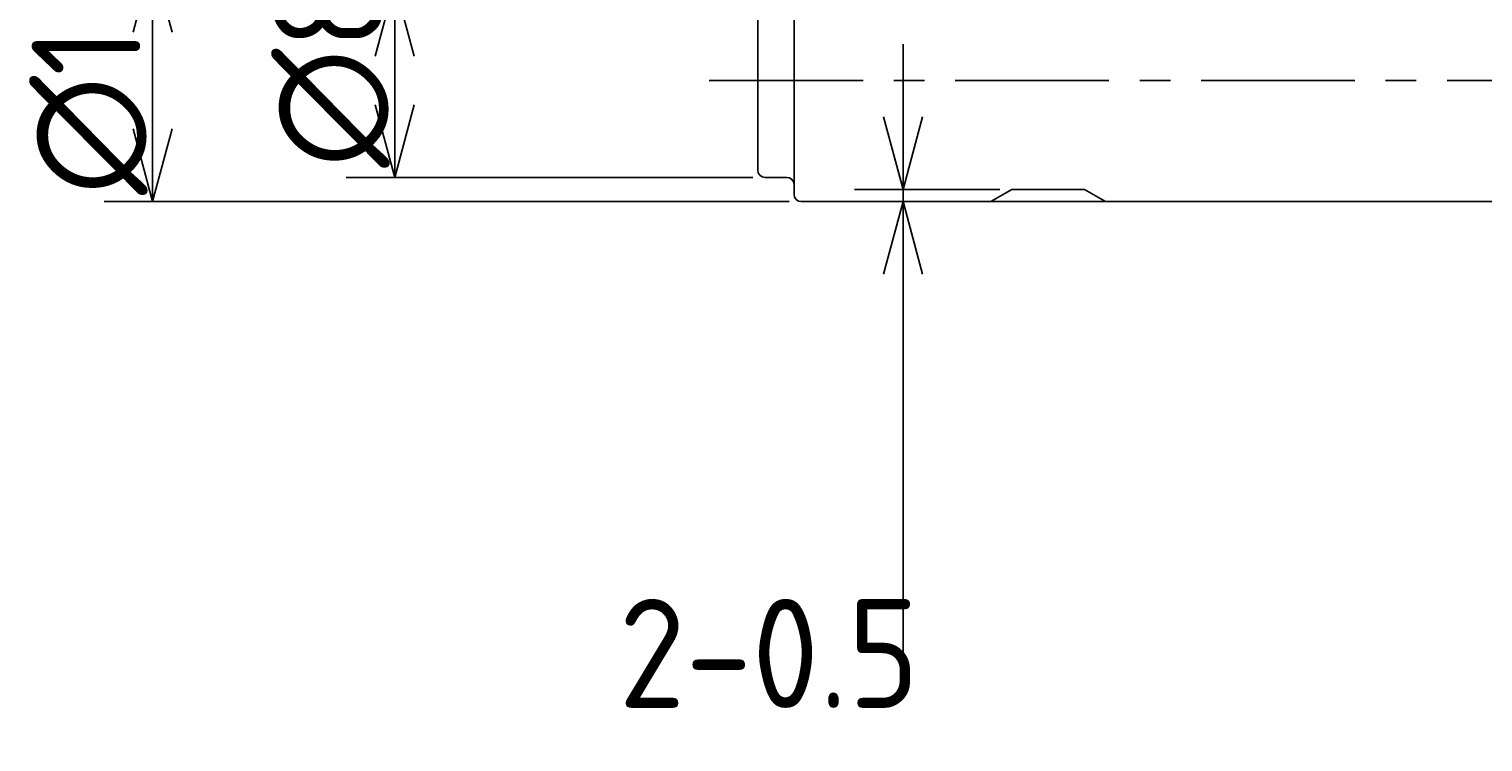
# Model space of a CAD drawing. Extents: x 65 to 277, y 73 to 146.
# Tile 1 of 7: x 65 to 125, y 73 to 102. Entities that reach past the tile are written whole.
import ezdxf

# ---------------------------------------------------------------- set-up
doc = ezdxf.new("R2010")
doc.units = 0
doc.header["$LTSCALE"] = 0.2
doc.linetypes.add('CENTER', pattern=[50.8, 31.75, -6.35, 6.35, -6.35])
doc.layers.get('0').update_dxf_attribs({"linetype": 'CONTINUOUS'})
doc.layers.get('DEFPOINTS').update_dxf_attribs({"linetype": 'CONTINUOUS'})
for name, color, linetype in [('18-0-CON', 3, 'CONTINUOUS'), ('18-2-CEN', 1, 'CENTER'), ('35-0-CON', 7, 'CONTINUOUS')]:
    doc.layers.add(name, color=color, linetype=linetype)
doc.styles.add('DIMENSION', font='isocp.shx', dxfattribs={"bigfont": 'bigfont.shx'})
doc.styles.get("Standard").update_dxf_attribs({"font": 'isocp.shx', "bigfont": 'bigfont.shx'})
doc.dimstyles.get("Standard").update_dxf_attribs({"dimtxt": 0.18, "dimasz": 0.18, "dimexe": 0.18, "dimexo": 0.0625, "dimgap": 0.09, "dimtad": 0, "dimtih": 1, "dimtoh": 1, "dimzin": 0, "dimcen": 0.09, "dimazin": 3, "dimtfac": 1, "dimtofl": 0, "dimtmove": 0, "dimatfit": 3})

# ---------------------------------------------------------------- blocks, each defined once
blk = doc.blocks.new('_OPEN30')
at = {"color": 0, "linetype": 'BYBLOCK'}
for p, q in [((-1, 0.268), (0, 0)), ((0, 0), (-1, -0.268)), ((0, 0), (-1, 0))]:
    blk.add_line(p, q, dxfattribs=at)
blk = doc.blocks.new('*U91')
at = {"layer": '18-0-CON', "color": 161, "style": 'DIMENSION'}
blk.add_text('∅10', height=4.5, rotation=90, dxfattribs=at).set_placement((69.5, 95.273))
blk = doc.blocks.new('*D90')
at = {"layer": '18-0-CON', "color": 161}
for p, q in [((96.3, 105), (68, 105)), ((70, 102), (70, 98)), ((96.3, 95), (68, 95))]:
    blk.add_line(p, q, dxfattribs=at)
at = {"layer": 'DEFPOINTS', "color": 0}
for p in [(96.8, 105), (70, 95), (96.8, 95)]:
    blk.add_point(p, dxfattribs=at)
blk.add_blockref('*U91', (0, 0))
at = {"layer": '18-0-CON', "color": 161, "xscale": 3, "yscale": 3, "zscale": 3}
for p, rotation in [((70, 105), 90), ((70, 95), 270)]:
    blk.add_blockref('_OPEN30', p, dxfattribs=dict(at, rotation=rotation))
blk = doc.blocks.new('*U95')
at = {"layer": '18-0-CON', "color": 161, "style": 'DIMENSION'}
blk.add_text('∅8', height=4.5, rotation=90, dxfattribs=at).set_placement((79.5, 96.4))
blk = doc.blocks.new('*D94')
at = {"layer": '18-0-CON', "color": 161}
for p, q in [((94.8, 104), (78, 104)), ((80, 99), (80, 101)), ((94.8, 96), (78, 96))]:
    blk.add_line(p, q, dxfattribs=at)
at = {"layer": 'DEFPOINTS', "color": 0}
for p in [(80, 104), (95.3, 104), (95.3, 96)]:
    blk.add_point(p, dxfattribs=at)
blk.add_blockref('*U95', (0, 0))
at = {"layer": '18-0-CON', "color": 161, "xscale": 3, "yscale": 3, "zscale": 3}
for p, rotation in [((80, 104), 90), ((80, 96), 270)]:
    blk.add_blockref('_OPEN30', p, dxfattribs=dict(at, rotation=rotation))
blk = doc.blocks.new('*D262')
at = {"layer": '18-0-CON', "color": 161}
for p, q in [((101.004, 98.501), (101.004, 101.501)), ((105, 95.501), (99.004, 95.501)), ((105, 95), (99.004, 95)), ((101.004, 95.501), (101.004, 95)), ((101.004, 92), (101.004, 75.099))]:
    blk.add_line(p, q, dxfattribs=at)
at = {"layer": 'DEFPOINTS', "color": 0}
for p in [(101.004, 95), (105.5, 95.501), (105.5, 95)]:
    blk.add_point(p, dxfattribs=at)
at = {"layer": '18-0-CON', "color": 161, "xscale": 3, "yscale": 3, "zscale": 3}
for p, rotation in [((101.004, 95.501), 270), ((101.004, 95), 90)]:
    blk.add_blockref('_OPEN30', p, dxfattribs=dict(at, rotation=rotation))
at = {"layer": '18-0-CON', "color": 161}
blk.add_text('2-0.5', height=4.5, dxfattribs=at).set_placement((89.253, 74.085))

msp = doc.modelspace()

# ---------------------------------------------------------------- linework, layer by layer
at = {"layer": '18-0-CON'}
msp.add_line((109.369, 95), (104.631, 95), dxfattribs=at)
at = {"layer": '18-2-CEN'}
msp.add_line((93, 100), (253, 100), dxfattribs=at)
at = {"layer": '35-0-CON'}
for p, q in [((96.5, 104.7), (96.5, 95.3)), ((95, 103.7), (95, 96.3)), ((95.3, 96), (96.2, 96)), ((96.8, 95), (104.631, 95)), ((105.5, 95.501), (104.631, 95)), ((108.5, 95.501), (105.5, 95.501)), ((109.369, 95), (108.5, 95.501)), ((109.369, 95), (192.5, 95))]:
    msp.add_line(p, q, dxfattribs=at)
for centre, start, end in [((95.3, 96.3), 180, 270), ((96.2, 95.7), 0, 90), ((96.8, 95.3), 180, 270)]:
    msp.add_arc(centre, 0.3, start, end, dxfattribs=at)

# ---------------------------------------------------------------- dimensions: what is measured, and where the dimension line sits
at = {"layer": '18-0-CON'}
for base, p1, p2, override, picture, middle in [((70, 95), (96.8, 105), (96.8, 95), {"dimscale": 1, "dimpost": '%%c<>'}, '*D90', (67.25, 100)), ((80, 104), (95.3, 96), (95.3, 104), {"dimscale": 1, "dimpost": '%%c<>', "dimtol": 0, "dimtp": 0.1, "dimtm": 0}, '*D94', (77.25, 100)), ((101.004, 95), (105.5, 95.501), (105.5, 95), {"dimscale": 1, "dimdec": 1, "dimpost": '2-<>', "dimblk": 'OPEN30', "dimtol": 0, "dimtp": 0.1, "dimtm": 0, "dimtdec": 4, "dimtmove": 0, "dimtzin": 0}, '*D262', (98.253, 82.05))]:
    dim = msp.add_linear_dim(base=base, p1=p1, p2=p2, angle=90, dimstyle='Standard', override=override, dxfattribs=at)
    dim.commit()
    dim.dimension.update_dxf_attribs({"geometry": picture, "text_midpoint": middle})

doc.saveas('drawing.dxf')
